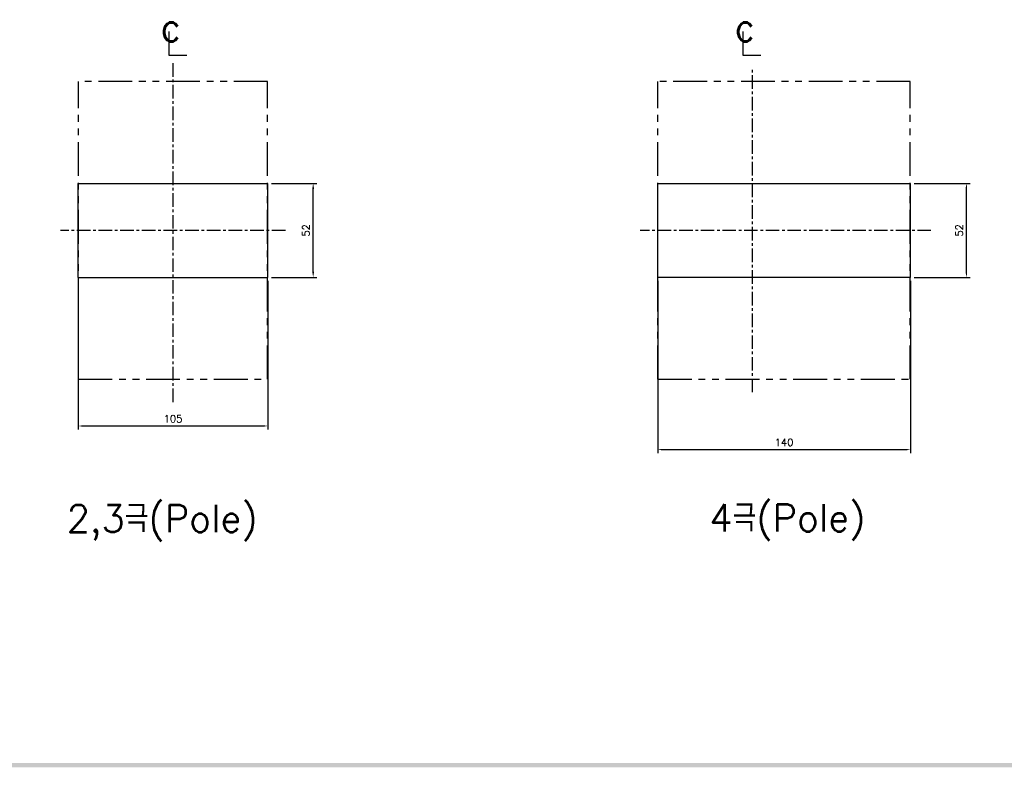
# Model space of a CAD drawing. Extents: x -457 to 2710, y -907 to 1699.
# Tile 2 of 17: x -53 to 493, y 371 to 784. Entities that reach past the tile are written whole.
import ezdxf

# ---------------------------------------------------------------- set-up
doc = ezdxf.new("R2010")
doc.units = 0
doc.header["$LTSCALE"] = 3
doc.header["$MEASUREMENT"] = 0
doc.linetypes.add('CENTER', pattern=[2, 1.25, -0.25, 0.25, -0.25])
doc.linetypes.add('PHANTOM2', pattern=[1.25, 0.625, -0.125, 0.125, -0.125, 0.125, -0.125])
doc.layers.get('0').update_dxf_attribs({"linetype": 'CONTINUOUS'})
doc.layers.get('Defpoints').update_dxf_attribs({"linetype": 'CONTINUOUS'})
for name, color, linetype in [('AM_VIS', 7, 'CONTINUOUS'), ('cen', 1, 'CENTER'), ('di', 3, 'CONTINUOUS'), ('DIM', 3, 'CONTINUOUS'), ('dwg', 7, 'CONTINUOUS'), ('NOTE', 4, 'CONTINUOUS')]:
    doc.layers.add(name, color=color, linetype=linetype)
doc.styles.add('K25', font='TXT', dxfattribs={"width": 0.9, "height": 2.5, "bigfont": 'TBHAN'})
doc.styles.add('KIM', font='ROMANS.shx', dxfattribs={"height": 5, "bigfont": 'GSG1.shx'})
doc.styles.get("Standard").update_dxf_attribs({"font": 'romans.shx', "height": 4, "bigfont": 'ghs.shx'})
doc.dimstyles.get("Standard").update_dxf_attribs({"dimtxt": 0.18, "dimasz": 0.18, "dimexe": 0.18, "dimexo": 0.0625, "dimgap": 0.09, "dimtad": 0, "dimtih": 1, "dimtoh": 1, "dimdec": 4, "dimzin": 0, "dimdsep": 46, "dimtxsty": 'Standard', "dimcen": 0.09, "dimadec": 0, "dimazin": 0, "dimtfac": 1, "dimtdec": 4, "dimtofl": 0, "dimtmove": 0, "dimatfit": 3, "dimfxl": 0, "dimtolj": 1, "dimtzin": 0, "dimarcsym": 0})
doc.dimstyles.new('STANDARD$0', dxfattribs={"dimtxt": 5, "dimasz": 5, "dimexe": 1, "dimexo": 2, "dimgap": 2, "dimtad": 1, "dimdec": 4, "dimzin": 12, "dimdsep": 46, "dimtxsty": 'KIM', "dimcen": -1, "dimdle": 0.1, "dimadec": 0, "dimazin": 0, "dimtfac": 1, "dimtdec": 4, "dimtmove": 0, "dimatfit": 3, "dimfxl": 0, "dimtolj": 1, "dimtzin": 0, "dimarcsym": 0})

# ---------------------------------------------------------------- blocks, each defined once
blk = doc.blocks.new('*D28')
at = {"layer": 'Defpoints', "color": 0}
for p in [(300.77, 641.9), (440.77, 641.9), (440.77, 546.55)]:
    blk.add_point(p, dxfattribs=at)
at = {"layer": 'di'}
for p, q in [((300.77, 639.9), (300.77, 544.55)), ((440.77, 639.9), (440.77, 544.55)), ((303.17, 546.55), (438.37, 546.55))]:
    blk.add_line(p, q, dxfattribs=at)
for points in [[(303.17, 546.95), (303.17, 546.15), (300.77, 546.55)], [(438.37, 546.95), (438.37, 546.15), (440.77, 546.55)]]:
    blk.add_solid(points, dxfattribs=at)
at = {"layer": 'di', "insert": (370.77, 550.55), "char_height": 4, "attachment_point": 5}
blk.add_mtext('\\A1;140', dxfattribs=at)
blk = doc.blocks.new('*D29')
at = {"layer": 'Defpoints', "color": 0}
for p in [(440.77, 693.9), (471.8, 693.9), (440.77, 641.9)]:
    blk.add_point(p, dxfattribs=at)
at = {"layer": 'di'}
for p, q in [((442.77, 693.9), (473.8, 693.9)), ((471.8, 644.3), (471.8, 691.5)), ((442.77, 641.9), (473.8, 641.9))]:
    blk.add_line(p, q, dxfattribs=at)
for points in [[(471.4, 691.5), (472.2, 691.5), (471.8, 693.9)], [(471.4, 644.3), (472.2, 644.3), (471.8, 641.9)]]:
    blk.add_solid(points, dxfattribs=at)
at = {"layer": 'di', "insert": (467.8, 667.9), "char_height": 4, "attachment_point": 5, "rotation": 90}
blk.add_mtext('\\A1;52', dxfattribs=at)
blk = doc.blocks.new('*D55')
at = {"layer": 'Defpoints', "color": 0}
for p in [(84.79, 693.9), (109.92, 693.9), (84.79, 641.9)]:
    blk.add_point(p, dxfattribs=at)
at = {"layer": 'DIM'}
for p, q in [((86.79, 693.9), (111.92, 693.9)), ((109.92, 645.1), (109.92, 690.7)), ((86.79, 641.9), (111.92, 641.9))]:
    blk.add_line(p, q, dxfattribs=at)
for points in [[(109.39, 690.7), (110.46, 690.7), (109.92, 693.9)], [(109.39, 645.1), (110.46, 645.1), (109.92, 641.9)]]:
    blk.add_solid(points, dxfattribs=at)
at = {"layer": 'DIM', "insert": (105.92, 667.9), "char_height": 4, "attachment_point": 5, "rotation": 90}
blk.add_mtext('\\A1;52', dxfattribs=at)
blk = doc.blocks.new('*D56')
at = {"layer": 'Defpoints', "color": 0}
for p in [(-20.21, 641.9), (84.79, 641.9), (84.79, 559.63)]:
    blk.add_point(p, dxfattribs=at)
at = {"layer": 'di'}
for p, q in [((-20.21, 639.9), (-20.21, 557.63)), ((84.79, 639.9), (84.79, 557.63)), ((-17.81, 559.63), (82.39, 559.63))]:
    blk.add_line(p, q, dxfattribs=at)
for points in [[(-17.81, 560.03), (-17.81, 559.23), (-20.21, 559.63)], [(82.39, 560.03), (82.39, 559.23), (84.79, 559.63)]]:
    blk.add_solid(points, dxfattribs=at)
at = {"layer": 'di', "insert": (32.29, 563.63), "char_height": 4, "attachment_point": 5}
blk.add_mtext('\\A1;105', dxfattribs=at)

msp = doc.modelspace()

# ---------------------------------------------------------------- linework, layer by layer
for p, q in [((-20.207, 693.898), (84.793, 693.898)), ((300.766, 693.898), (440.766, 693.898)), ((300.766, 641.898), (300.766, 693.898)), ((440.766, 641.898), (440.766, 693.898)), ((-20.207, 641.898), (84.793, 641.898)), ((440.766, 641.898), (300.766, 641.898))]:
    msp.add_line(p, q)
at = {"layer": 'AM_VIS'}
for p, q in [((-20.207, 641.898), (-20.207, 693.898)), ((84.793, 641.898), (84.793, 693.898))]:
    msp.add_line(p, q, dxfattribs=at)
at = {"layer": 'cen', "ltscale": 2}
for p, q in [((32.293, 572.892), (32.293, 761.092)), ((353.265, 578.299), (353.265, 757.497)), ((94.549, 667.898), (-29.964, 667.898)), ((452.14, 667.898), (291.009, 667.898))]:
    msp.add_line(p, q, dxfattribs=at)
at = {"layer": 'di', "linetype": 'PHANTOM2', "ltscale": 10}
for p, q in [((-20.107, 585.498), (-20.107, 750.298)), ((84.693, 750.298), (-20.107, 750.298)), ((84.693, 585.498), (84.693, 750.298)), ((300.866, 585.498), (300.866, 750.298)), ((440.666, 750.298), (300.866, 750.298)), ((440.666, 585.498), (440.666, 750.298)), ((-20.107, 585.498), (84.693, 585.498)), ((300.866, 585.498), (440.666, 585.498))]:
    msp.add_line(p, q, dxfattribs=at)
at = {"layer": 'dwg'}
msp.add_trace([(1439.091, 370.743), (1436.791, 373.043), (-437.709, 370.743), (-435.409, 373.043)], dxfattribs=at)
at = {"layer": 'NOTE'}
for p, q in [((30.006, 777.972), (30.006, 764.933)), ((347.987, 777.972), (347.987, 764.933)), ((30.006, 764.933), (39.919, 764.933)), ((347.987, 764.933), (357.9, 764.933))]:
    msp.add_line(p, q, dxfattribs=at)

# ---------------------------------------------------------------- texts
at = {"layer": 'di', "char_height": 15, "width": 116.39597, "attachment_point": 1}
for s, insert in [('{\\Fromans,hgs|c129;2,3극(Pole)}', (-26.564, 515.953)), ('{\\Fromans,hgs|c129;4극(Pole)}', (329.422, 516.276))]:
    msp.add_mtext(s, dxfattribs=dict(at, insert=insert))
at = {"layer": 'NOTE', "style": 'K25', "width": 0.9}
for p in [(25.573, 772.433), (343.554, 772.433)]:
    msp.add_text('c', height=15.85, dxfattribs=at).set_placement(p)

# ---------------------------------------------------------------- dimensions: what is measured, and where the dimension line sits
at = {"layer": 'di'}
dim = msp.add_linear_dim(base=(471.802, 693.898), p1=(440.766, 641.898), p2=(440.766, 693.898), angle=90, dimstyle='STANDARD$0', override={"dimtxt": 4, "dimasz": 2.4, "dimexe": 2, "dimdec": 2, "dimzin": 8, "dimtxsty": 'Standard', "dimcen": 0, "dimdle": 0, "dimclrd": 256, "dimclre": 256, "dimclrt": 256, "dimadec": 2, "dimazin": 2, "dimtfac": 0.6, "dimtdec": 2, "dimtzin": 8, "dimlwd": 65535, "dimlwe": 65535}, dxfattribs=at)
dim.commit()
dim.dimension.update_dxf_attribs({"geometry": '*D29', "text_midpoint": (467.802, 667.898)})
dim = msp.add_linear_dim(base=(84.793, 559.629), p1=(-20.207, 641.898), p2=(84.793, 641.898), dimstyle='STANDARD$0', override={"dimtxt": 4, "dimasz": 2.4, "dimexe": 2, "dimdec": 2, "dimzin": 8, "dimtxsty": 'Standard', "dimcen": 0, "dimdle": 0, "dimclrd": 256, "dimclre": 256, "dimclrt": 256, "dimadec": 2, "dimazin": 2, "dimtfac": 0.6, "dimtdec": 2, "dimtzin": 8, "dimlwd": 65535, "dimlwe": 65535}, dxfattribs=at)
dim.commit()
dim.dimension.update_dxf_attribs({"geometry": '*D56', "text_midpoint": (32.293, 563.629)})
dim = msp.add_linear_dim(base=(440.766, 546.549), p1=(300.766, 641.898), p2=(440.766, 641.898), dimstyle='STANDARD$0', override={"dimtxt": 4, "dimasz": 2.4, "dimexe": 2, "dimdec": 2, "dimzin": 8, "dimtxsty": 'Standard', "dimcen": 0, "dimdle": 0, "dimclrd": 256, "dimclre": 256, "dimclrt": 256, "dimadec": 2, "dimazin": 2, "dimtfac": 0.6, "dimtdec": 2, "dimtzin": 8, "dimlwd": 65535, "dimlwe": 65535}, dxfattribs=at)
dim.commit()
dim.dimension.update_dxf_attribs({"geometry": '*D28', "text_midpoint": (370.766, 546.549), "dimtype": 160})
at = {"layer": 'DIM'}
dim = msp.add_linear_dim(base=(109.924, 693.898), p1=(84.793, 641.898), p2=(84.793, 693.898), angle=90, dimstyle='Standard', override={"dimtxt": 4, "dimasz": 3.2, "dimexe": 2, "dimexo": 2, "dimgap": 2, "dimtad": 1, "dimtih": 0, "dimtoh": 0, "dimdec": 2, "dimzin": 8, "dimcen": 0, "dimclrd": 256, "dimclre": 256, "dimclrt": 256, "dimadec": 2, "dimazin": 2, "dimtfac": 0.6, "dimtdec": 2, "dimtofl": 1, "dimtzin": 8, "dimlwd": 65535, "dimlwe": 65535, "dimarcsym": 1}, dxfattribs=at)
dim.commit()
dim.dimension.update_dxf_attribs({"geometry": '*D55', "text_midpoint": (105.924, 667.898)})

doc.saveas('drawing.dxf')
